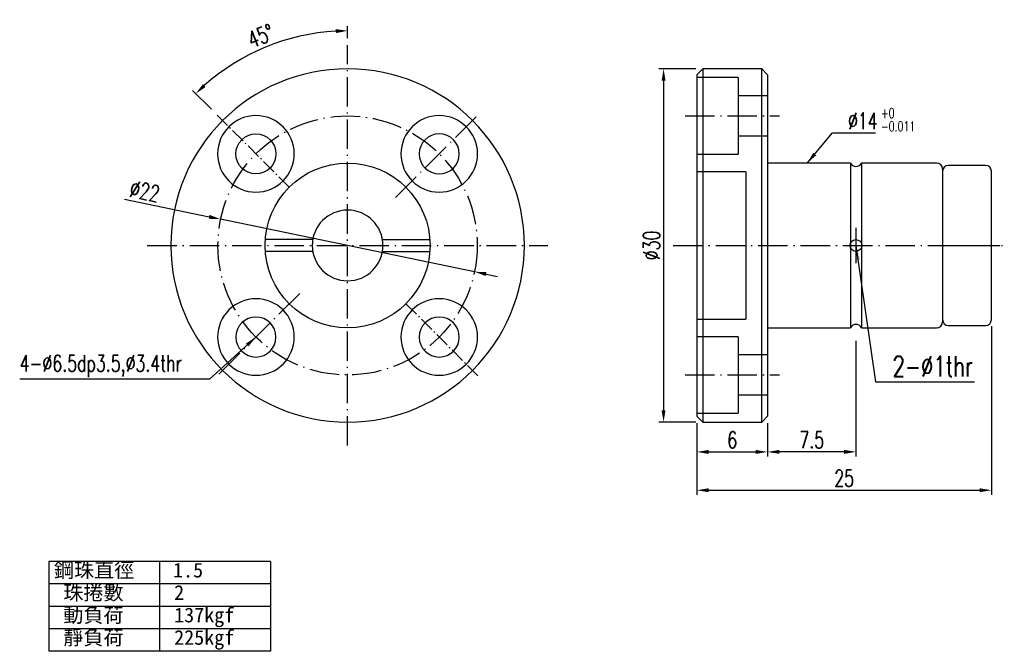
# Model space of a CAD drawing. Header units: millimetres. Extents: x 14 to 1135, y 11 to 449.
import ezdxf
from ezdxf.lldxf.tags import DXFTag

# ---------------------------------------------------------------- set-up
doc = ezdxf.new("R2010")
doc.units = ezdxf.units.MM
doc.linetypes.add('CL-5', pattern=[7.1, 5, -1, 0.1, -1])
doc.layers.get('DEFPOINTS').update_dxf_attribs({"linetype": 'CONTINUOUS'})
for name, color, linetype in [('CL', 1, 'CL-5'), ('DIM', 4, 'CONTINUOUS'), ('HID', 2, 'DASHED'), ('OUT', 3, 'CONTINUOUS')]:
    doc.layers.add(name, color=color, linetype=linetype)
doc.styles.add('DIM-7', font='SIMPLEX.shx', dxfattribs={"width": 0.7, "bigfont": 'chineset.shx'})
doc.styles.add('T', font='kaiu.ttf')
tags = doc.linetypes.add('DASHED', pattern=[25.72, 12.86, -12.86]).pattern_tags.tags
tags[6:7] = [DXFTag(74, 4), DXFTag(75, 0), DXFTag(340, '0'), DXFTag(46, 0.0), DXFTag(50, 0.0), DXFTag(44, 0.0), DXFTag(45, 0.0)]
tags[4:5] = [DXFTag(74, 4), DXFTag(75, 0), DXFTag(340, '0'), DXFTag(46, 0.0), DXFTag(50, 0.0), DXFTag(44, 0.0), DXFTag(45, 0.0)]
doc.dimstyles.new('CNS', dxfattribs={"dimtxt": 3.5, "dimasz": 2.5, "dimexe": 1, "dimexo": 1.5, "dimgap": 0.09, "dimtad": 0, "dimdsep": 46, "dimtxsty": 'DIM-7', "dimcen": 0.09, "dimclrd": 1, "dimclre": 1, "dimclrt": 4, "dimadec": 0, "dimazin": 0, "dimtfac": 1, "dimtix": 1, "dimtmove": 2, "dimatfit": 3, "dimfxl": 0, "dimtvp": 0.971429, "dimtolj": 1, "dimarcsym": 0})

# ---------------------------------------------------------------- blocks, each defined once
blk = doc.blocks.new('*D3')
at = {"layer": 'DEFPOINTS', "color": 0, "transparency": 16777216}
for p in [(37.447, 63.075), (42.165, 62.466), (31.028, 56.603), (37.215, 50.416), (42.165, 28.466)]:
    blk.add_point(p, dxfattribs=at)
at = {"layer": 'DIM', "color": 4, "lineweight": -2, "transparency": 16777216}
for p, q in [((42.165, 63.066), (42.165, 64.096)), ((30.604, 57.027), (28.991, 58.64))]:
    blk.add_line(p, q, dxfattribs=at)
blk.add_arc((42.165, 45.466), 18.231, 93.14321, 131.85668, dxfattribs=at)
at = {"layer": 'DIM', "color": 4, "transparency": 16777216}
for points in [[(41.161, 63.836), (41.17, 63.502), (42.165, 63.696)], [(30.115, 58.923), (29.886, 59.165), (29.274, 58.357)]]:
    blk.add_solid(points, dxfattribs=at)
at = {"layer": 'DIM', "color": 4, "transparency": 16777216, "insert": (34.798, 63.251), "char_height": 1.4, "attachment_point": 5, "rotation": 22.49994, "style": 'DIM-7'}
blk.add_mtext('\\A1;45°', dxfattribs=at)
blk = doc.blocks.new('*D4')
at = {"layer": 'DEFPOINTS', "color": 0, "transparency": 16777216}
for p in [(72.306, 60.466), (68.979, 30.466), (72.306, 30.466)]:
    blk.add_point(p, dxfattribs=at)
at = {"layer": 'DIM', "color": 4, "lineweight": -2, "transparency": 16777216}
for p, q in [((71.706, 60.466), (68.579, 60.466)), ((68.979, 59.466), (68.979, 31.466)), ((71.706, 30.466), (68.579, 30.466))]:
    blk.add_line(p, q, dxfattribs=at)
at = {"layer": 'DIM', "color": 4, "transparency": 16777216}
for points in [[(68.813, 59.466), (69.146, 59.466), (68.979, 60.466)], [(68.813, 31.466), (69.146, 31.466), (68.979, 30.466)]]:
    blk.add_solid(points, dxfattribs=at)
at = {"layer": 'DIM', "color": 4, "transparency": 16777216, "insert": (67.959, 45.466), "char_height": 1.4, "attachment_point": 5, "rotation": 90, "style": 'DIM-7'}
blk.add_mtext('\\A1;%%c30', dxfattribs=at)
blk = doc.blocks.new('*D5')
at = {"layer": 'DEFPOINTS', "color": 0, "transparency": 16777216}
for p in [(71.806, 30.966), (77.806, 30.966), (77.806, 27.933)]:
    blk.add_point(p, dxfattribs=at)
at = {"layer": 'DIM', "color": 4, "lineweight": -2, "transparency": 16777216}
for p, q in [((71.806, 30.366), (71.806, 27.533)), ((77.806, 30.366), (77.806, 27.533)), ((72.806, 27.933), (76.806, 27.933))]:
    blk.add_line(p, q, dxfattribs=at)
at = {"layer": 'DIM', "color": 4, "transparency": 16777216}
for points in [[(72.806, 28.1), (72.806, 27.767), (71.806, 27.933)], [(76.806, 28.1), (76.806, 27.767), (77.806, 27.933)]]:
    blk.add_solid(points, dxfattribs=at)
at = {"layer": 'DIM', "color": 4, "transparency": 16777216, "insert": (74.806, 28.953), "char_height": 1.4, "attachment_point": 5, "style": 'DIM-7'}
blk.add_mtext('\\A1;6', dxfattribs=at)
blk = doc.blocks.new('*D6')
at = {"layer": 'DEFPOINTS', "color": 0, "transparency": 16777216}
for p in [(96.806, 39.216), (71.806, 30.966), (96.806, 24.678)]:
    blk.add_point(p, dxfattribs=at)
at = {"layer": 'DIM', "color": 4, "lineweight": -2, "transparency": 16777216}
for p, q in [((96.806, 38.616), (96.806, 24.278)), ((71.806, 30.366), (71.806, 24.278)), ((72.806, 24.678), (95.806, 24.678))]:
    blk.add_line(p, q, dxfattribs=at)
at = {"layer": 'DIM', "color": 4, "transparency": 16777216}
for points in [[(72.806, 24.845), (72.806, 24.512), (71.806, 24.678)], [(95.806, 24.845), (95.806, 24.512), (96.806, 24.678)]]:
    blk.add_solid(points, dxfattribs=at)
at = {"layer": 'DIM', "color": 4, "transparency": 16777216, "insert": (84.306, 25.698), "char_height": 1.4, "attachment_point": 5, "style": 'DIM-7'}
blk.add_mtext('\\A1;25', dxfattribs=at)
blk = doc.blocks.new('*D7')
at = {"layer": 'DEFPOINTS', "color": 0, "transparency": 16777216}
for p in [(85.306, 37.966), (77.806, 30.966), (77.806, 27.933)]:
    blk.add_point(p, dxfattribs=at)
at = {"layer": 'DIM', "color": 4, "lineweight": -2, "transparency": 16777216}
for p, q in [((85.306, 37.366), (85.306, 27.533)), ((77.806, 30.366), (77.806, 27.533)), ((84.306, 27.933), (78.806, 27.933))]:
    blk.add_line(p, q, dxfattribs=at)
at = {"layer": 'DIM', "color": 4, "transparency": 16777216}
for points in [[(78.806, 28.1), (78.806, 27.767), (77.806, 27.933)], [(84.306, 28.1), (84.306, 27.767), (85.306, 27.933)]]:
    blk.add_solid(points, dxfattribs=at)
at = {"layer": 'DIM', "color": 4, "transparency": 16777216, "insert": (81.556, 28.953), "char_height": 1.4, "attachment_point": 5, "style": 'DIM-7'}
blk.add_mtext('\\A1;7.5', dxfattribs=at)
blk = doc.blocks.new('*D8')
at = {"layer": 'DEFPOINTS', "color": 0, "transparency": 16777216}
for p in [(31.393, 47.695), (52.937, 43.237)]:
    blk.add_point(p, dxfattribs=at)
at = {"layer": 'DIM', "color": 4, "lineweight": -2, "transparency": 16777216}
for p, q in [((23.227, 49.385), (30.414, 47.898)), ((52.937, 43.237), (31.393, 47.695)), ((53.916, 43.034), (54.895, 42.831))]:
    blk.add_line(p, q, dxfattribs=at)
at = {"layer": 'DIM', "color": 4, "transparency": 16777216}
for points in [[(30.448, 48.061), (30.38, 47.734), (31.393, 47.695)], [(53.95, 43.197), (53.882, 42.871), (52.937, 43.237)]]:
    blk.add_solid(points, dxfattribs=at)
at = {"layer": 'DIM', "color": 4, "transparency": 16777216, "insert": (24.958, 50.068), "char_height": 1.4, "attachment_point": 5, "rotation": 348.30799, "style": 'DIM-7'}
blk.add_mtext('\\A1;∅22', dxfattribs=at)

msp = doc.modelspace()

# ---------------------------------------------------------------- linework, layer by layer
at = {"layer": 'CL', "ltscale": 0.5}
for p, q in [((42.165, 28.466), (42.165, 62.466)), ((46.231, 49.532), (53.302, 56.603)), ((70.806, 56.466), (78.806, 56.466)), ((25.165, 45.466), (59.165, 45.466)), ((69.806, 45.466), (97.896, 45.466)), ((38.099, 41.4), (31.028, 34.329)), ((70.806, 34.466), (78.806, 34.466))]:
    msp.add_line(p, q, dxfattribs=at)
at = {"layer": 'CL', "ltscale": 0.25}
for p, q in [((37.215, 50.416), (31.028, 56.603)), ((47.115, 40.516), (53.302, 34.329))]:
    msp.add_line(p, q, dxfattribs=at)
at = {"layer": 'CL'}
for p, q in [((85.306, 46.966), (85.306, 43.966)), ((91.656, 45.466), (97.806, 45.466))]:
    msp.add_line(p, q, dxfattribs=at)
at = {"layer": 'CL', "ltscale": 0.5}
msp.add_circle((42.165, 45.466), 11, dxfattribs=at)
at = {"layer": 'DIM'}
for p, q in [((72.306, 60.466), (72.306, 30.466)), ((77.306, 30.466), (77.306, 60.466)), ((35.618, 18.622), (16.806, 18.622)), ((16.806, 18.622), (16.806, 10.997)), ((26.212, 18.622), (26.212, 10.997)), ((35.618, 18.622), (35.618, 10.997)), ((35.618, 16.716), (16.806, 16.716)), ((35.618, 14.81), (16.806, 14.81)), ((35.618, 12.904), (16.806, 12.904)), ((35.618, 10.997), (16.806, 10.997))]:
    msp.add_line(p, q, dxfattribs=at)
at = {"layer": 'HID', "ltscale": 0.05}
for p, q in [((75.306, 59.716), (71.806, 59.716)), ((75.306, 59.716), (75.306, 56.466)), ((77.806, 58.166), (75.306, 58.166)), ((75.306, 56.466), (75.306, 53.216)), ((75.306, 54.766), (77.806, 54.766)), ((71.806, 53.216), (75.306, 53.216)), ((75.956, 51.716), (71.801, 51.716)), ((75.956, 51.716), (75.956, 39.216)), ((39.156, 45.966), (35.183, 45.966)), ((45.174, 45.966), (49.147, 45.966)), ((39.156, 44.966), (35.183, 44.966)), ((45.174, 44.966), (49.147, 44.966)), ((71.801, 39.216), (75.956, 39.216)), ((75.306, 37.716), (71.806, 37.716)), ((75.306, 37.716), (75.306, 34.466)), ((77.806, 36.166), (75.306, 36.166)), ((75.306, 34.466), (75.306, 31.216)), ((75.306, 32.766), (77.806, 32.766)), ((71.806, 31.216), (75.306, 31.216))]:
    msp.add_line(p, q, dxfattribs=at)
msp.add_circle((42.165, 45.466), 7, dxfattribs=at)
at = {"layer": 'OUT'}
for p, q in [((72.306, 60.466), (71.806, 59.966)), ((77.306, 60.466), (72.306, 60.466)), ((77.306, 60.466), (77.806, 59.966)), ((71.806, 59.966), (71.806, 30.966)), ((77.806, 59.966), (77.806, 30.966)), ((84.848, 52.466), (77.806, 52.466)), ((92.156, 52.466), (85.765, 52.466)), ((92.656, 51.966), (92.656, 38.966)), ((96.306, 52.266), (93.156, 52.266)), ((96.806, 39.166), (96.806, 51.766)), ((77.806, 38.466), (84.848, 38.466)), ((85.765, 38.466), (92.156, 38.466)), ((93.156, 38.666), (96.306, 38.666)), ((72.306, 30.466), (71.806, 30.966)), ((77.306, 30.466), (77.806, 30.966)), ((72.306, 30.466), (77.306, 30.466))]:
    msp.add_line(p, q, dxfattribs=at)
at = {"layer": 'OUT', "color": 3, "linetype": 'Continuous'}
for p, q in [((84.848, 52.466), (84.848, 38.466)), ((84.848, 52.466), (84.848, 38.466)), ((85.765, 52.466), (85.765, 38.466))]:
    msp.add_line(p, q, dxfattribs=at)
at = {"layer": 'OUT', "extrusion": (0, 0, -1)}
msp.add_circle((-42.165, 45.466), 15, dxfattribs=at)
at = {"layer": 'OUT', "color": 3, "linetype": 'Continuous', "extrusion": (0, 0, -1)}
for centre, radius in [((-34.387, 53.244), 3.25), ((-49.943, 53.244), 3.25), ((-49.943, 53.244), 1.7), ((-34.387, 37.688), 3.25), ((-49.943, 37.688), 3.25), ((-34.387, 37.688), 1.7), ((-49.943, 37.688), 1.7)]:
    msp.add_circle(centre, radius, dxfattribs=at)
at = {"layer": 'OUT', "color": 3, "linetype": 'Continuous'}
msp.add_circle((34.387, 53.244), 1.7, dxfattribs=at)
at = {"layer": 'OUT'}
msp.add_circle((85.306, 45.466), 0.5, dxfattribs=at)
at = {"layer": 'OUT', "color": 3, "linetype": 'Continuous'}
for centre, start, end in [((85.306, 52.666), 203.57818, 336.42182), ((85.306, 38.266), 23.57818, 156.42182)]:
    msp.add_arc(centre, 0.5, start, end, dxfattribs=at)
at = {"layer": 'OUT'}
for centre, radius, start, end in [((92.156, 51.966), 0.5, 0, 90), ((93.156, 51.766), 0.5, 90, 180), ((96.306, 51.766), 0.5, 0, 90), ((42.165, 45.466), 3, 90, 270), ((42.165, 45.466), 3, 270, 90), ((92.156, 38.966), 0.5, 270, 0), ((93.156, 39.166), 0.5, 180, 270), ((96.306, 39.166), 0.5, 270, 0)]:
    msp.add_arc(centre, radius, start, end, dxfattribs=at)

# ---------------------------------------------------------------- texts
at = {"layer": 'DIM', "color": 4, "style": 'DIM-7', "width": 0.7}
for s, p in [('+0', (87.422, 56.284)), ('-0.011', (87.422, 55.164))]:
    msp.add_text(s, height=0.84, dxfattribs=at).set_placement(p)
at = {"layer": 'DIM', "style": 'T'}
for s, p in [('鋼珠直徑', (17.248, 17.269)), ('1.5', (27.355, 17.269)), ('珠捲數', (18.042, 15.363)), ('2', (27.447, 15.363)), ('動負荷', (18.042, 13.457)), ('137kgf', (27.447, 13.457)), ('靜負荷', (18.042, 11.55)), ('225kgf', (27.447, 11.55))]:
    msp.add_text(s, height=1.25, dxfattribs=at).set_placement(p)
at = {"layer": 'DIM', "color": 4, "style": 'DIM-7'}
for s, insert, char_height, attachment_point in [('\\A1;%%c14', (84.626, 55.341), 1.4, 7), ('2-%%C1thr', (88.409, 34.323), 1.75, 7), ('4-%%C6.5dp3.5,%%C3.4thr', (14.339, 36.16), 1.4, 1)]:
    msp.add_mtext(s, dxfattribs=dict(at, insert=insert, char_height=char_height, attachment_point=attachment_point))

# ---------------------------------------------------------------- dimensions: what is measured, and where the dimension line sits
at = {"layer": 'DIM'}
dim = msp.add_angular_dim_2l(base=(37.447, 63.075), line1=((37.215, 50.416), (31.028, 56.603)), line2=((42.165, 28.466), (42.165, 62.466)), dimstyle='CNS', override={"dimscale": 0.4, "dimgap": 0.8, "dimtad": 1, "dimclrd": 4, "dimclre": 4, "dimadec": 2, "dimazin": 2, "dimtm": 1e-09, "dimtfac": 0.6, "dimtmove": 1}, dxfattribs=at)
dim.commit()
dim.dimension.update_dxf_attribs({"geometry": '*D3', "text_midpoint": (34.798, 63.251)})
dim = msp.add_linear_dim(base=(68.979, 30.466), p1=(72.306, 60.466), p2=(72.306, 30.466), angle=90, text='%%c<>', dimstyle='CNS', override={"dimscale": 0.4, "dimgap": 0.8, "dimtad": 1, "dimclrd": 4, "dimclre": 4, "dimadec": 2, "dimazin": 2, "dimtm": 1e-09, "dimtfac": 0.6, "dimtmove": 1}, dxfattribs=at)
dim.commit()
dim.dimension.update_dxf_attribs({"geometry": '*D4', "text_midpoint": (67.959, 45.466)})
dim = msp.add_diameter_dim_2p(p1=(52.937, 43.237), p2=(31.393, 47.695), dimstyle='CNS', override={"dimscale": 0.4, "dimgap": 0.8, "dimtad": 1, "dimclrd": 4, "dimclre": 4, "dimadec": 2, "dimazin": 2, "dimtm": 1e-09, "dimtfac": 0.6, "dimtmove": 1}, dxfattribs=at)
dim.commit()
dim.dimension.update_dxf_attribs({"geometry": '*D8', "text_midpoint": (24.751, 49.069), "dimtype": 163})
for base, p1, p2, picture, middle in [((96.806, 24.678), (71.806, 30.966), (96.806, 39.216), '*D6', (84.306, 25.698)), ((77.806, 27.933), (85.306, 37.966), (77.806, 30.966), '*D7', (81.556, 28.953)), ((77.806, 27.933), (71.806, 30.966), (77.806, 30.966), '*D5', (74.806, 28.953))]:
    dim = msp.add_linear_dim(base=base, p1=p1, p2=p2, dimstyle='CNS', override={"dimscale": 0.4, "dimgap": 0.8, "dimtad": 1, "dimclrd": 4, "dimclre": 4, "dimadec": 2, "dimazin": 2, "dimtm": 1e-09, "dimtfac": 0.6, "dimtmove": 1}, dxfattribs=at)
    dim.commit()
    dim.dimension.update_dxf_attribs({"geometry": picture, "text_midpoint": middle})

# ---------------------------------------------------------------- leaders
at = {"layer": 'DIM', "annotation_type": 0, "has_hookline": 1}
for points, override, hookline_direction, text_width in [([(81.171, 52.466), (83.306, 55.021), (84.306, 55.021)], {"dimscale": 0.4, "dimgap": 0.8, "dimtad": 1, "dimclrd": 4, "dimclre": 4, "dimadec": 2, "dimazin": 2, "dimtm": 1e-09, "dimtfac": 0.6, "dimtmove": 1}, 0, 2.333), ([(85.306, 45.466), (86.96, 33.884), (88.21, 33.884)], {"dimscale": 0.5, "dimgap": 0.09, "dimtad": 1, "dimclrd": 4, "dimclre": 4}, 0, 7.117), ([(34.387, 37.688), (30.448, 34.102), (29.448, 34.102)], {"dimscale": 0.4, "dimgap": 0.09, "dimtad": 1, "dimclrd": 4, "dimclre": 4}, 1, 15.073)]:
    msp.add_leader(points, dimstyle='CNS', override=override, dxfattribs=dict(at, hookline_direction=hookline_direction, text_width=text_width))

doc.saveas('drawing.dxf')
